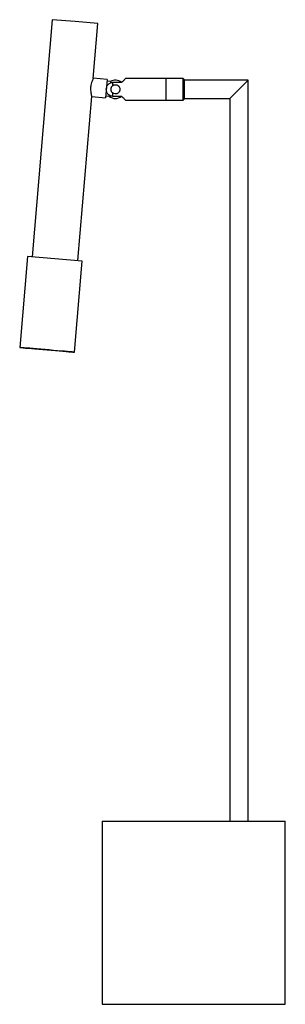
# Paper-space layout '_Normal a' of a CAD drawing. Header units: millimetres. Extents: x -50 to 95, y 0 to 538.
import ezdxf

# ---------------------------------------------------------------- set-up
doc = ezdxf.new("R2010")
doc.units = ezdxf.units.MM

psp = doc.layouts.new('_Normal a')

# ---------------------------------------------------------------- linework, layer by layer
at = {"color": 7, "linetype": 'Continuous', "lineweight": 25}
for p, q in [((-31.86, 538.06), (-42.9, 408.54)), ((-19.4, 537.01), (-31.86, 538.06)), ((-6.95, 535.94), (-19.4, 537.01)), ((-9.5, 505.99), (-6.95, 535.94)), ((-2.02, 505.41), (-9.52, 506.05)), ((39.5, 505.85), (7.99, 505.85)), ((30, 505.85), (30, 494.15)), ((40, 505.35), (39.5, 505.85)), ((39.5, 494.15), (39.5, 505.85)), ((-2.02, 505.41), (-2.87, 495.44)), ((-0.11, 504.24), (-2.11, 504.41)), ((-0.11, 504.24), (-0.18, 503.52)), ((1, 503.74), (1, 501.97)), ((6, 503.74), (1, 503.74)), ((40, 505.35), (40, 494.65)), ((75, 505), (40, 505)), ((65, 495), (75, 505)), ((75, 100), (75, 505)), ((-17.99, 406.42), (-10.34, 496.13)), ((-10.36, 496.08), (-2.87, 495.44)), ((-2.79, 496.44), (-0.79, 496.27)), ((-0.75, 496.77), (-0.79, 496.27)), ((1, 498.03), (1, 496.26)), ((1, 496.26), (6, 496.26)), ((7.99, 494.15), (39.5, 494.15)), ((39.5, 494.15), (40, 494.65)), ((40, 495), (65, 495)), ((65, 495), (65, 100)), ((-45.39, 408.74), (-49.64, 358.92)), ((-15.5, 406.19), (-45.39, 408.74)), ((-19.75, 356.37), (-15.5, 406.19)), ((-4.75, 100), (-4.75, 0)), ((-4.75, 100), (95.25, 100)), ((95.25, 0), (95.25, 100)), ((-4.75, 0), (95.25, 0))]:
    psp.add_line(p, q, dxfattribs=at)
at = {"color": 7, "linetype": 'Continuous', "lineweight": 25, "flags": 128}
psp.add_lwpolyline([(-34.7, 357.63), (-32.42, 357.44), (-30.19, 357.25), (-28.07, 357.07), (-26.1, 356.9), (-24.33, 356.75), (-22.81, 356.63), (-21.57, 356.52), (-20.63, 356.44), (-20.02, 356.39), (-19.76, 356.37), (-19.85, 356.38), (-20.28, 356.42), (-21.06, 356.49), (-22.15, 356.59), (-23.54, 356.71), (-25.19, 356.85), (-27.06, 357.01), (-29.11, 357.19), (-31.29, 357.37), (-33.55, 357.57), (-35.84, 357.76), (-38.1, 357.96), (-40.28, 358.14), (-42.33, 358.31), (-44.2, 358.47), (-45.85, 358.61), (-47.24, 358.73), (-48.33, 358.82), (-49.11, 358.88), (-49.54, 358.92), (-49.63, 358.92), (-49.37, 358.9), (-48.76, 358.84), (-47.83, 358.76), (-46.58, 358.65), (-45.06, 358.52), (-43.3, 358.37), (-41.33, 358.2), (-39.21, 358.02), (-36.98, 357.83), (-34.7, 357.63)], dxfattribs=at)
at = {"color": 7, "linetype": 'Continuous', "lineweight": 25}
for start, end in [(48.3826, 121.9951), (228.2553, 311.6174)]:
    psp.add_arc((2.53, 500), 5, start, end, dxfattribs=at)
for points, knots in [([(-9.52, 505.99), (-9.52, 505.99), (-9.52, 505.99), (-9.79, 505.45), (-10.21, 504.46), (-10.66, 503.09), (-10.89, 501.91), (-10.95, 501.27), (-10.96, 501.16)], [0, 0, 0, 0, 0.133163, 0.331114, 0.537896, 0.757426, 0.957, 1, 1, 1, 1]), ([(7.99, 505.84), (7.99, 505.84), (8.06, 505.91), (7.83, 505.68), (7.29, 505.11), (6.58, 504.37), (6.08, 503.83), (6, 503.74)], [0, 0, 0, 0, 0.010934, 0.273624, 0.534385, 0.920823, 1, 1, 1, 1]), ([(-10.96, 501.16), (-10.98, 500.62), (-11.03, 499.55), (-10.84, 498.08), (-10.59, 496.91), (-10.37, 496.17), (-10.36, 496.14), (-10.36, 496.13)], [0, 0, 0, 0, 0.202896, 0.405378, 0.618355, 0.839577, 1, 1, 1, 1]), ([(1, 496.26), (0.77, 496.26), (0.53, 496.29), (0.07, 496.39), (-0.15, 496.47), (-0.58, 496.67), (-0.78, 496.79), (-1.15, 497.07), (-1.33, 497.24), (-1.64, 497.59), (-1.77, 497.78), (-2.01, 498.19), (-2.11, 498.4), (-2.34, 499.07), (-2.42, 499.54), (-2.42, 500.48), (-2.34, 500.95), (-2.1, 501.61), (-2, 501.82), (-1.77, 502.23), (-1.63, 502.42), (-1.32, 502.77), (-1.15, 502.93), (-0.78, 503.21), (-0.57, 503.34), (-0.15, 503.53), (0.07, 503.61), (0.53, 503.71), (0.77, 503.74), (1, 503.74)], [0, 0, 0, 0, 0.0625, 0.0625, 0.125, 0.125, 0.1875, 0.1875, 0.25, 0.25, 0.3125, 0.3125, 0.375, 0.375, 0.5, 0.5, 0.625, 0.625, 0.6875, 0.6875, 0.75, 0.75, 0.8125, 0.8125, 0.875, 0.875, 0.9375, 0.9375, 1, 1, 1, 1]), ([(1, 501.97), (0.85, 501.86), (0.72, 501.73), (0.48, 501.44), (0.38, 501.27), (0.21, 500.94), (0.14, 500.76), (0.06, 500.38), (0.04, 500.19), (0.03, 499.81), (0.06, 499.62), (0.14, 499.25), (0.21, 499.07), (0.38, 498.73), (0.48, 498.57), (0.72, 498.28), (0.85, 498.14), (1, 498.03)], [0, 0, 0, 0, 0.125, 0.125, 0.25, 0.25, 0.375, 0.375, 0.5, 0.5, 0.625, 0.625, 0.75, 0.75, 0.875, 0.875, 1, 1, 1, 1]), ([(1, 501.97), (1.18, 502.12), (1.38, 502.23), (1.71, 502.36), (1.82, 502.4), (2.04, 502.45), (2.16, 502.47), (2.39, 502.5), (2.51, 502.5), (2.75, 502.49), (2.86, 502.48), (3.21, 502.42), (3.43, 502.34), (3.85, 502.14), (4.04, 502.01), (4.3, 501.78), (4.37, 501.7), (4.52, 501.52), (4.59, 501.43), (4.78, 501.13), (4.87, 500.92), (5, 500.47), (5.03, 500.24), (5.04, 499.89), (5.03, 499.77), (4.99, 499.53), (4.97, 499.42), (4.9, 499.2), (4.86, 499.09), (4.77, 498.87), (4.71, 498.77), (4.53, 498.48), (4.38, 498.3), (4.04, 497.99), (3.85, 497.86), (3.44, 497.66), (3.21, 497.58), (2.75, 497.5), (2.52, 497.49), (1.81, 497.56), (1.37, 497.74), (1, 498.03)], [0, 0, 0, 0, 0.0625, 0.0625, 0.09375, 0.09375, 0.125, 0.125, 0.15625, 0.15625, 0.1875, 0.1875, 0.25, 0.25, 0.3125, 0.3125, 0.34375, 0.34375, 0.375, 0.375, 0.4375, 0.4375, 0.5, 0.5, 0.53125, 0.53125, 0.5625, 0.5625, 0.59375, 0.59375, 0.625, 0.625, 0.6875, 0.6875, 0.75, 0.75, 0.8125, 0.8125, 0.875, 0.875, 1, 1, 1, 1]), ([(6, 496.26), (6.41, 495.82), (7.14, 495.04), (7.86, 494.29), (7.95, 494.2), (7.99, 494.16)], [0, 0, 0, 0, 0.398728, 0.7038, 1, 1, 1, 1])]:
    psp.add_open_spline(points, degree=3, knots=knots, dxfattribs=at)

doc.saveas('drawing.dxf')
